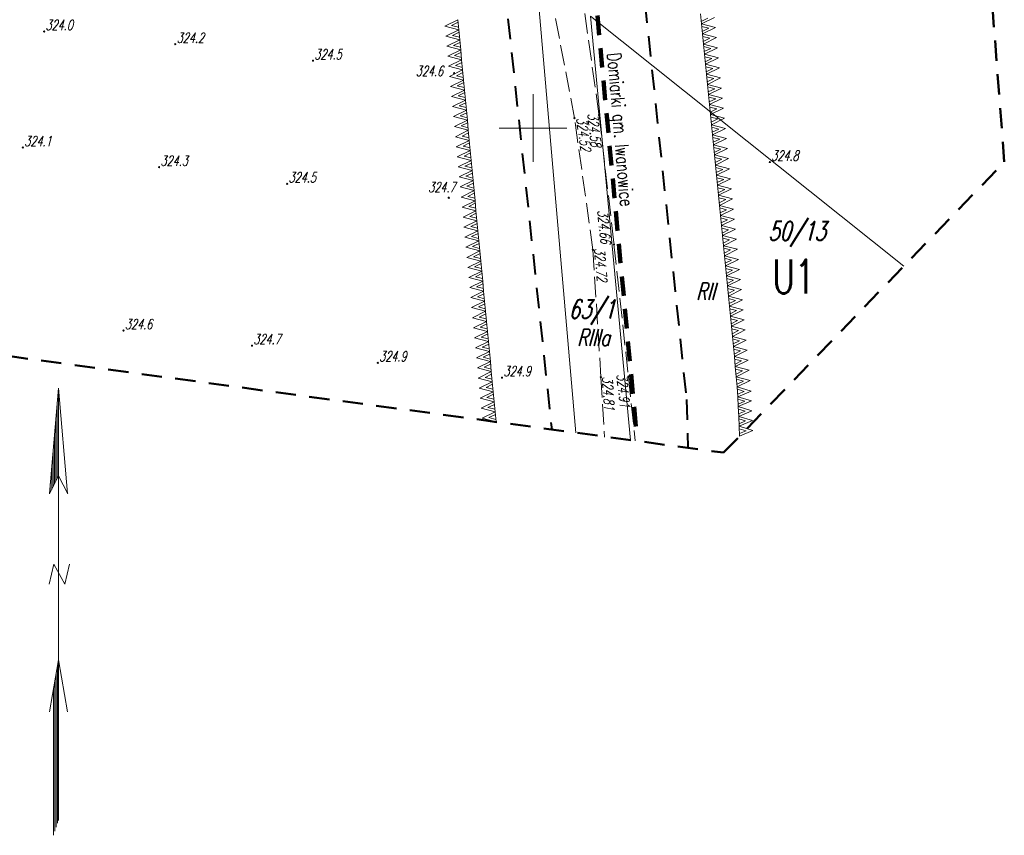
# Model space of a CAD drawing. Header units: metres. Extents: x 7429509 to 7429692, y 5564202 to 5564584.
# Tile 2 of 15: x 7429612 to 7429685, y 5564248 to 5564308. Entities that reach past the tile are written whole.
import ezdxf
from ezdxf.enums import TextEntityAlignment as Align

# ---------------------------------------------------------------- set-up
doc = ezdxf.new("R2010")
doc.units = ezdxf.units.M
doc.header["$MEASUREMENT"] = 0
for name, pattern in [('1', [0]), ('4', [2.5, 1.5, -1]), ('GDE', [0]), ('KOU', [2, 1.5, -0.5])]:
    doc.linetypes.add(name, pattern=pattern)
doc.layers.get('0').update_dxf_attribs({"color": 250, "linetype": 'CONTINUOUS', "lineweight": 100})
for name, color, linetype, lineweight in [('EDZPD_L_0', 3, 'GDE', 13), ('EDZTD_T_0', 3, 'CONTINUOUS', 18), ('EKLTK_T_0', 3, 'CONTINUOUS', 25), ('ESPPP_L_4', 7, 'CONTINUOUS', 35), ('KRZYZE_L_0', 7, '1', 9), ('MPZP_L_0', 4, '4', 40), ('MPZP_L_1', 214, 'CONTINUOUS', 9), ('MPZP_T_0', 4, 'CONTINUOUS', 20), ('RAMKA_L_0', 7, '1', 15), ('RAMKA_T_0', 7, 'CONTINUOUS', 13), ('SDRPK_L_1', 7, 'KOU', 18), ('WUKOS_T_0', 7, 'CONTINUOUS', 18), ('WUKOS_T_1', 7, 'CONTINUOUS', 9), ('ZAKRES_L_0', 7, '4', 50)]:
    doc.layers.add(name, color=color, linetype=linetype, lineweight=lineweight)
doc.styles.get("Standard").update_dxf_attribs({"font": 'Simplex.SHX', "width": 0.75})

# ---------------------------------------------------------------- blocks, each defined once
blk = doc.blocks.new('WSP')
at = {"linetype": 'Continuous'}
blk.add_circle((0, 0), 0.045, dxfattribs=at)

msp = doc.modelspace()

# ---------------------------------------------------------------- linework, layer by layer
at = {"layer": 'EDZPD_L_0', "linetype": '1', "lineweight": 18}
for p, q in [((7429650.46, 5564308.74), (7429653.165, 5564277.483)), ((7429654.26, 5564308.28), (7429657.201, 5564276.938)), ((7429654.26, 5564308.28), (7429677.415, 5564289.8))]:
    msp.add_line(p, q, dxfattribs=at)
at = {"layer": 'ESPPP_L_4', "lineweight": 100}
for p, q in [((7429654.758, 5564308.327), (7429654.894, 5564306.88)), ((7429654.984, 5564305.916), (7429655.12, 5564304.469)), ((7429655.21, 5564303.505), (7429655.346, 5564302.058)), ((7429655.437, 5564301.094), (7429655.572, 5564299.647)), ((7429655.663, 5564298.683), (7429655.799, 5564297.236)), ((7429655.889, 5564296.272), (7429656.025, 5564294.826)), ((7429656.115, 5564293.861), (7429656.251, 5564292.415)), ((7429656.342, 5564291.45), (7429656.477, 5564290.004)), ((7429656.568, 5564289.039), (7429656.704, 5564287.593)), ((7429656.794, 5564286.628), (7429656.93, 5564285.182)), ((7429657.02, 5564284.218), (7429657.156, 5564282.771)), ((7429657.247, 5564281.807), (7429657.382, 5564280.36)), ((7429657.473, 5564279.396), (7429657.608, 5564277.949))]:
    msp.add_line(p, q, dxfattribs=at)
at = {"layer": 'KRZYZE_L_0', "linetype": '1'}
for p, q in [((7429650, 5564297.5), (7429650, 5564302.5)), ((7429647.5, 5564300), (7429652.5, 5564300))]:
    msp.add_line(p, q, dxfattribs=at)
at = {"layer": 'MPZP_L_0', "linetype": '4'}
for p, q in [((7429656.187, 5564329.173), (7429661.344, 5564279.94)), ((7429648.145, 5564308.069), (7429651.383, 5564277.724)), ((7429661.344, 5564279.94), (7429661.45, 5564276.364))]:
    msp.add_line(p, q, dxfattribs=at)
at = {"layer": 'MPZP_L_1', "linetype": '4'}
for p, q in [((7429644.439, 5564308.012), (7429643.479, 5564307.54)), ((7429644.439, 5564308.012), (7429644.51, 5564307.268)), ((7429662.461, 5564307.7), (7429662.388, 5564308.445)), ((7429662.443, 5564307.889), (7429662.922, 5564308.127)), ((7429662.461, 5564307.7), (7429663.419, 5564308.176)), ((7429643.479, 5564307.54), (7429644.51, 5564307.268)), ((7429644.51, 5564307.268), (7429643.55, 5564306.797)), ((7429644.457, 5564307.823), (7429643.977, 5564307.588)), ((7429643.977, 5564307.588), (7429644.492, 5564307.457)), ((7429644.51, 5564307.268), (7429644.58, 5564306.525)), ((7429662.535, 5564306.955), (7429662.461, 5564307.7)), ((7429663.493, 5564307.431), (7429662.461, 5564307.7)), ((7429662.995, 5564307.382), (7429662.48, 5564307.511)), ((7429662.516, 5564307.144), (7429662.995, 5564307.382)), ((7429662.535, 5564306.955), (7429663.493, 5564307.431)), ((7429643.55, 5564306.797), (7429644.58, 5564306.525)), ((7429644.58, 5564306.525), (7429643.621, 5564306.054)), ((7429644.528, 5564307.08), (7429644.048, 5564306.844)), ((7429644.048, 5564306.844), (7429644.562, 5564306.713)), ((7429644.58, 5564306.525), (7429644.651, 5564305.782)), ((7429662.608, 5564306.21), (7429662.535, 5564306.955)), ((7429663.566, 5564306.686), (7429662.535, 5564306.955)), ((7429663.069, 5564306.637), (7429662.553, 5564306.766)), ((7429662.59, 5564306.399), (7429663.069, 5564306.637)), ((7429662.608, 5564306.21), (7429663.566, 5564306.686)), ((7429643.621, 5564306.054), (7429644.651, 5564305.782)), ((7429644.651, 5564305.782), (7429643.692, 5564305.31)), ((7429644.598, 5564306.337), (7429644.119, 5564306.101)), ((7429644.119, 5564306.101), (7429644.633, 5564305.97)), ((7429644.651, 5564305.782), (7429644.722, 5564305.039)), ((7429662.682, 5564305.465), (7429662.608, 5564306.21)), ((7429663.64, 5564305.94), (7429662.608, 5564306.21)), ((7429663.142, 5564305.891), (7429662.627, 5564306.021)), ((7429662.663, 5564305.654), (7429663.142, 5564305.891)), ((7429662.682, 5564305.465), (7429663.64, 5564305.94)), ((7429643.692, 5564305.31), (7429644.722, 5564305.039)), ((7429644.722, 5564305.039), (7429643.762, 5564304.567)), ((7429644.669, 5564305.594), (7429644.189, 5564305.358)), ((7429644.189, 5564305.358), (7429644.704, 5564305.227)), ((7429644.722, 5564305.039), (7429644.793, 5564304.295)), ((7429662.755, 5564304.72), (7429662.682, 5564305.465)), ((7429663.713, 5564305.195), (7429662.682, 5564305.465)), ((7429663.216, 5564305.146), (7429662.7, 5564305.276)), ((7429662.737, 5564304.908), (7429663.216, 5564305.146)), ((7429662.755, 5564304.72), (7429663.713, 5564305.195)), ((7429643.762, 5564304.567), (7429644.793, 5564304.295)), ((7429644.793, 5564304.295), (7429643.833, 5564303.824)), ((7429644.74, 5564304.85), (7429644.26, 5564304.615)), ((7429644.26, 5564304.615), (7429644.775, 5564304.484)), ((7429644.793, 5564304.295), (7429644.863, 5564303.552)), ((7429662.829, 5564303.975), (7429662.755, 5564304.72)), ((7429663.787, 5564304.45), (7429662.755, 5564304.72)), ((7429663.289, 5564304.401), (7429662.774, 5564304.531)), ((7429662.81, 5564304.163), (7429663.289, 5564304.401)), ((7429662.829, 5564303.975), (7429663.787, 5564304.45)), ((7429643.833, 5564303.824), (7429644.863, 5564303.552)), ((7429644.863, 5564303.552), (7429643.904, 5564303.081)), ((7429644.811, 5564304.107), (7429644.331, 5564303.871)), ((7429644.331, 5564303.871), (7429644.846, 5564303.74)), ((7429644.863, 5564303.552), (7429644.934, 5564302.809)), ((7429662.902, 5564303.229), (7429662.829, 5564303.975)), ((7429663.86, 5564303.705), (7429662.829, 5564303.975)), ((7429663.362, 5564303.656), (7429662.847, 5564303.786)), ((7429662.883, 5564303.418), (7429663.362, 5564303.656)), ((7429662.902, 5564303.229), (7429663.86, 5564303.705)), ((7429643.904, 5564303.081), (7429644.934, 5564302.809)), ((7429644.934, 5564302.809), (7429643.975, 5564302.337)), ((7429644.881, 5564303.364), (7429644.402, 5564303.128)), ((7429644.402, 5564303.128), (7429644.916, 5564302.997)), ((7429644.934, 5564302.809), (7429645.005, 5564302.065)), ((7429662.976, 5564302.484), (7429662.902, 5564303.229)), ((7429663.933, 5564302.96), (7429662.902, 5564303.229)), ((7429663.436, 5564302.911), (7429662.921, 5564303.041)), ((7429662.957, 5564302.673), (7429663.436, 5564302.911)), ((7429662.976, 5564302.484), (7429663.933, 5564302.96)), ((7429643.975, 5564302.337), (7429645.005, 5564302.065)), ((7429645.005, 5564302.065), (7429644.045, 5564301.594)), ((7429644.952, 5564302.62), (7429644.472, 5564302.385)), ((7429644.472, 5564302.385), (7429644.987, 5564302.254)), ((7429645.005, 5564302.065), (7429645.076, 5564301.322)), ((7429663.049, 5564301.739), (7429662.976, 5564302.484)), ((7429664.007, 5564302.215), (7429662.976, 5564302.484)), ((7429663.509, 5564302.166), (7429662.994, 5564302.295)), ((7429663.03, 5564301.928), (7429663.509, 5564302.166)), ((7429663.049, 5564301.739), (7429664.007, 5564302.215)), ((7429644.045, 5564301.594), (7429645.076, 5564301.322)), ((7429645.076, 5564301.322), (7429644.116, 5564300.851)), ((7429645.023, 5564301.877), (7429644.543, 5564301.641)), ((7429644.543, 5564301.641), (7429645.058, 5564301.51)), ((7429645.076, 5564301.322), (7429645.147, 5564300.579)), ((7429663.122, 5564300.994), (7429663.049, 5564301.739)), ((7429664.08, 5564301.47), (7429663.049, 5564301.739)), ((7429663.583, 5564301.421), (7429663.068, 5564301.55)), ((7429663.104, 5564301.183), (7429663.583, 5564301.421)), ((7429663.122, 5564300.994), (7429664.08, 5564301.47)), ((7429644.116, 5564300.851), (7429645.147, 5564300.579)), ((7429645.147, 5564300.579), (7429644.187, 5564300.107)), ((7429645.094, 5564301.134), (7429644.614, 5564300.898)), ((7429644.614, 5564300.898), (7429645.129, 5564300.767)), ((7429645.147, 5564300.579), (7429645.217, 5564299.835)), ((7429663.196, 5564300.249), (7429663.122, 5564300.994)), ((7429664.154, 5564300.724), (7429663.122, 5564300.994)), ((7429663.656, 5564300.675), (7429663.141, 5564300.805)), ((7429663.177, 5564300.438), (7429663.656, 5564300.675)), ((7429663.196, 5564300.249), (7429664.154, 5564300.724)), ((7429644.187, 5564300.107), (7429645.217, 5564299.835)), ((7429645.164, 5564300.39), (7429644.685, 5564300.155)), ((7429644.685, 5564300.155), (7429645.199, 5564300.024)), ((7429663.269, 5564299.504), (7429663.196, 5564300.249)), ((7429664.227, 5564299.979), (7429663.196, 5564300.249)), ((7429663.73, 5564299.93), (7429663.214, 5564300.06)), ((7429663.251, 5564299.692), (7429663.73, 5564299.93)), ((7429663.269, 5564299.504), (7429664.227, 5564299.979)), ((7429645.217, 5564299.835), (7429644.258, 5564299.364)), ((7429644.258, 5564299.364), (7429645.288, 5564299.092)), ((7429645.235, 5564299.647), (7429644.755, 5564299.411)), ((7429644.755, 5564299.411), (7429645.27, 5564299.28)), ((7429645.217, 5564299.835), (7429645.288, 5564299.092)), ((7429663.343, 5564298.759), (7429663.269, 5564299.504)), ((7429664.301, 5564299.234), (7429663.269, 5564299.504)), ((7429663.803, 5564299.185), (7429663.288, 5564299.315)), ((7429663.324, 5564298.947), (7429663.803, 5564299.185)), ((7429663.343, 5564298.759), (7429664.301, 5564299.234)), ((7429645.288, 5564299.092), (7429644.328, 5564298.621)), ((7429644.328, 5564298.621), (7429645.359, 5564298.349)), ((7429645.306, 5564298.904), (7429644.826, 5564298.668)), ((7429644.826, 5564298.668), (7429645.341, 5564298.537)), ((7429645.288, 5564299.092), (7429645.359, 5564298.349)), ((7429663.416, 5564298.013), (7429663.343, 5564298.759)), ((7429664.374, 5564298.489), (7429663.343, 5564298.759)), ((7429663.877, 5564298.44), (7429663.361, 5564298.57)), ((7429663.398, 5564298.202), (7429663.877, 5564298.44)), ((7429663.416, 5564298.013), (7429664.374, 5564298.489)), ((7429645.359, 5564298.349), (7429644.399, 5564297.877)), ((7429644.399, 5564297.877), (7429645.43, 5564297.605)), ((7429645.377, 5564298.16), (7429644.897, 5564297.925)), ((7429644.897, 5564297.925), (7429645.412, 5564297.794)), ((7429645.359, 5564298.349), (7429645.43, 5564297.605)), ((7429663.49, 5564297.268), (7429663.416, 5564298.013)), ((7429664.448, 5564297.744), (7429663.416, 5564298.013)), ((7429663.95, 5564297.695), (7429663.435, 5564297.825)), ((7429663.471, 5564297.457), (7429663.95, 5564297.695)), ((7429663.49, 5564297.268), (7429664.448, 5564297.744)), ((7429645.43, 5564297.605), (7429644.47, 5564297.134)), ((7429644.47, 5564297.134), (7429645.5, 5564296.862)), ((7429645.448, 5564297.417), (7429644.968, 5564297.181)), ((7429644.968, 5564297.181), (7429645.482, 5564297.05)), ((7429645.43, 5564297.605), (7429645.5, 5564296.862)), ((7429663.563, 5564296.523), (7429663.49, 5564297.268)), ((7429664.521, 5564296.999), (7429663.49, 5564297.268)), ((7429664.023, 5564296.95), (7429663.508, 5564297.079)), ((7429663.544, 5564296.712), (7429664.023, 5564296.95)), ((7429663.563, 5564296.523), (7429664.521, 5564296.999)), ((7429645.5, 5564296.862), (7429644.541, 5564296.391)), ((7429644.541, 5564296.391), (7429645.571, 5564296.119)), ((7429645.518, 5564296.674), (7429645.039, 5564296.438)), ((7429645.039, 5564296.438), (7429645.553, 5564296.307)), ((7429645.5, 5564296.862), (7429645.571, 5564296.119)), ((7429663.636, 5564295.778), (7429663.563, 5564296.523)), ((7429664.594, 5564296.254), (7429663.563, 5564296.523)), ((7429664.097, 5564296.205), (7429663.582, 5564296.334)), ((7429663.636, 5564295.778), (7429664.594, 5564296.254)), ((7429645.571, 5564296.119), (7429644.612, 5564295.647)), ((7429644.612, 5564295.647), (7429645.642, 5564295.375)), ((7429645.589, 5564295.93), (7429645.109, 5564295.695)), ((7429645.109, 5564295.695), (7429645.624, 5564295.564)), ((7429645.571, 5564296.119), (7429645.642, 5564295.375)), ((7429663.618, 5564295.967), (7429664.097, 5564296.205)), ((7429663.71, 5564295.033), (7429663.636, 5564295.778)), ((7429664.668, 5564295.508), (7429663.636, 5564295.778)), ((7429664.17, 5564295.459), (7429663.655, 5564295.589)), ((7429663.71, 5564295.033), (7429664.668, 5564295.508)), ((7429645.642, 5564295.375), (7429644.682, 5564294.904)), ((7429644.682, 5564294.904), (7429645.713, 5564294.632)), ((7429645.66, 5564295.187), (7429645.18, 5564294.951)), ((7429645.18, 5564294.951), (7429645.695, 5564294.82)), ((7429645.642, 5564295.375), (7429645.713, 5564294.632)), ((7429663.691, 5564295.222), (7429664.17, 5564295.459)), ((7429663.783, 5564294.288), (7429663.71, 5564295.033)), ((7429664.741, 5564294.763), (7429663.71, 5564295.033)), ((7429664.244, 5564294.714), (7429663.729, 5564294.844)), ((7429663.783, 5564294.288), (7429664.741, 5564294.763)), ((7429645.713, 5564294.632), (7429644.753, 5564294.161)), ((7429644.753, 5564294.161), (7429645.783, 5564293.889)), ((7429645.731, 5564294.444), (7429645.251, 5564294.208)), ((7429645.251, 5564294.208), (7429645.766, 5564294.077)), ((7429645.713, 5564294.632), (7429645.783, 5564293.889)), ((7429663.765, 5564294.476), (7429664.244, 5564294.714)), ((7429663.857, 5564293.543), (7429663.783, 5564294.288)), ((7429664.815, 5564294.018), (7429663.783, 5564294.288)), ((7429664.317, 5564293.969), (7429663.802, 5564294.099)), ((7429645.783, 5564293.889), (7429644.824, 5564293.417)), ((7429644.824, 5564293.417), (7429645.854, 5564293.146)), ((7429645.801, 5564293.701), (7429645.322, 5564293.465)), ((7429645.322, 5564293.465), (7429645.836, 5564293.334)), ((7429645.783, 5564293.889), (7429645.854, 5564293.146)), ((7429663.838, 5564293.731), (7429664.317, 5564293.969)), ((7429663.857, 5564293.543), (7429664.815, 5564294.018)), ((7429663.93, 5564292.797), (7429663.857, 5564293.543)), ((7429664.888, 5564293.273), (7429663.857, 5564293.543)), ((7429664.391, 5564293.224), (7429663.875, 5564293.354)), ((7429645.854, 5564293.146), (7429644.895, 5564292.674)), ((7429644.895, 5564292.674), (7429645.925, 5564292.402)), ((7429645.872, 5564292.957), (7429645.392, 5564292.722)), ((7429645.392, 5564292.722), (7429645.907, 5564292.591)), ((7429645.854, 5564293.146), (7429645.925, 5564292.402)), ((7429663.912, 5564292.986), (7429664.391, 5564293.224)), ((7429663.93, 5564292.797), (7429664.888, 5564293.273)), ((7429664.004, 5564292.052), (7429663.93, 5564292.797)), ((7429664.962, 5564292.528), (7429663.93, 5564292.797)), ((7429664.464, 5564292.479), (7429663.949, 5564292.609)), ((7429645.925, 5564292.402), (7429644.965, 5564291.931)), ((7429644.965, 5564291.931), (7429645.996, 5564291.659)), ((7429645.943, 5564292.214), (7429645.463, 5564291.978)), ((7429645.463, 5564291.978), (7429645.978, 5564291.847)), ((7429645.925, 5564292.402), (7429645.996, 5564291.659)), ((7429663.985, 5564292.241), (7429664.464, 5564292.479)), ((7429664.004, 5564292.052), (7429664.962, 5564292.528)), ((7429664.077, 5564291.307), (7429664.004, 5564292.052)), ((7429665.035, 5564291.783), (7429664.004, 5564292.052)), ((7429664.538, 5564291.734), (7429664.022, 5564291.864)), ((7429645.996, 5564291.659), (7429645.036, 5564291.188)), ((7429645.036, 5564291.188), (7429646.067, 5564290.916)), ((7429646.014, 5564291.471), (7429645.534, 5564291.235)), ((7429645.534, 5564291.235), (7429646.049, 5564291.104)), ((7429645.996, 5564291.659), (7429646.067, 5564290.916)), ((7429664.059, 5564291.496), (7429664.538, 5564291.734)), ((7429664.077, 5564291.307), (7429665.035, 5564291.783)), ((7429664.151, 5564290.562), (7429664.077, 5564291.307)), ((7429665.109, 5564291.038), (7429664.077, 5564291.307)), ((7429664.611, 5564290.989), (7429664.096, 5564291.118)), ((7429646.067, 5564290.916), (7429645.107, 5564290.444)), ((7429645.107, 5564290.444), (7429646.137, 5564290.172)), ((7429646.084, 5564290.727), (7429645.605, 5564290.492)), ((7429645.605, 5564290.492), (7429646.119, 5564290.361)), ((7429646.067, 5564290.916), (7429646.137, 5564290.172)), ((7429664.132, 5564290.751), (7429664.611, 5564290.989)), ((7429664.151, 5564290.562), (7429665.109, 5564291.038)), ((7429664.224, 5564289.817), (7429664.151, 5564290.562)), ((7429665.182, 5564290.292), (7429664.151, 5564290.562)), ((7429646.137, 5564290.172), (7429645.178, 5564289.701)), ((7429645.178, 5564289.701), (7429646.208, 5564289.429)), ((7429646.155, 5564289.984), (7429645.675, 5564289.748)), ((7429645.675, 5564289.748), (7429646.19, 5564289.617)), ((7429646.137, 5564290.172), (7429646.208, 5564289.429)), ((7429664.684, 5564290.243), (7429664.169, 5564290.373)), ((7429664.205, 5564290.006), (7429664.684, 5564290.243)), ((7429664.224, 5564289.817), (7429665.182, 5564290.292)), ((7429664.297, 5564289.072), (7429664.224, 5564289.817)), ((7429665.255, 5564289.547), (7429664.224, 5564289.817)), ((7429646.208, 5564289.429), (7429645.248, 5564288.958)), ((7429645.248, 5564288.958), (7429646.279, 5564288.686)), ((7429646.226, 5564289.241), (7429645.746, 5564289.005)), ((7429645.746, 5564289.005), (7429646.261, 5564288.874)), ((7429646.208, 5564289.429), (7429646.279, 5564288.686)), ((7429664.758, 5564289.498), (7429664.243, 5564289.628)), ((7429664.279, 5564289.26), (7429664.758, 5564289.498)), ((7429664.297, 5564289.072), (7429665.255, 5564289.547)), ((7429664.371, 5564288.327), (7429664.297, 5564289.072)), ((7429665.329, 5564288.802), (7429664.297, 5564289.072)), ((7429646.279, 5564288.686), (7429645.319, 5564288.214)), ((7429645.319, 5564288.214), (7429646.35, 5564287.942)), ((7429646.297, 5564288.497), (7429645.817, 5564288.262)), ((7429645.817, 5564288.262), (7429646.332, 5564288.131)), ((7429646.279, 5564288.686), (7429646.35, 5564287.942)), ((7429664.831, 5564288.753), (7429664.316, 5564288.883)), ((7429664.352, 5564288.515), (7429664.831, 5564288.753)), ((7429664.371, 5564288.327), (7429665.329, 5564288.802)), ((7429664.444, 5564287.581), (7429664.371, 5564288.327)), ((7429665.402, 5564288.057), (7429664.371, 5564288.327)), ((7429646.35, 5564287.942), (7429645.39, 5564287.471)), ((7429645.39, 5564287.471), (7429646.42, 5564287.199)), ((7429646.368, 5564287.754), (7429645.888, 5564287.518)), ((7429645.888, 5564287.518), (7429646.402, 5564287.387)), ((7429646.35, 5564287.942), (7429646.42, 5564287.199)), ((7429664.905, 5564288.008), (7429664.389, 5564288.138)), ((7429664.426, 5564287.77), (7429664.905, 5564288.008)), ((7429664.444, 5564287.581), (7429665.402, 5564288.057)), ((7429664.518, 5564286.836), (7429664.444, 5564287.581)), ((7429665.476, 5564287.312), (7429664.444, 5564287.581)), ((7429646.42, 5564287.199), (7429645.461, 5564286.728)), ((7429646.438, 5564287.011), (7429645.959, 5564286.775)), ((7429645.959, 5564286.775), (7429646.473, 5564286.644)), ((7429646.42, 5564287.199), (7429646.491, 5564286.456)), ((7429664.978, 5564287.263), (7429664.463, 5564287.393)), ((7429664.499, 5564287.025), (7429664.978, 5564287.263)), ((7429664.518, 5564286.836), (7429665.476, 5564287.312)), ((7429664.591, 5564286.091), (7429664.518, 5564286.836)), ((7429665.549, 5564286.567), (7429664.518, 5564286.836)), ((7429645.461, 5564286.728), (7429646.491, 5564286.456)), ((7429646.491, 5564286.456), (7429645.532, 5564285.984)), ((7429646.509, 5564286.267), (7429646.029, 5564286.032)), ((7429646.029, 5564286.032), (7429646.544, 5564285.901)), ((7429646.491, 5564286.456), (7429646.562, 5564285.712)), ((7429665.052, 5564286.518), (7429664.536, 5564286.648)), ((7429664.573, 5564286.28), (7429665.052, 5564286.518)), ((7429664.591, 5564286.091), (7429665.549, 5564286.567)), ((7429664.665, 5564285.346), (7429664.591, 5564286.091)), ((7429665.623, 5564285.822), (7429664.591, 5564286.091)), ((7429645.532, 5564285.984), (7429646.562, 5564285.712)), ((7429646.562, 5564285.712), (7429645.602, 5564285.241)), ((7429646.58, 5564285.524), (7429646.1, 5564285.288)), ((7429646.1, 5564285.288), (7429646.615, 5564285.157)), ((7429646.562, 5564285.712), (7429646.633, 5564284.969)), ((7429665.125, 5564285.773), (7429664.61, 5564285.902)), ((7429664.646, 5564285.535), (7429665.125, 5564285.773)), ((7429664.665, 5564285.346), (7429665.623, 5564285.822)), ((7429664.738, 5564284.601), (7429664.665, 5564285.346)), ((7429665.696, 5564285.077), (7429664.665, 5564285.346)), ((7429645.602, 5564285.241), (7429646.633, 5564284.969)), ((7429646.633, 5564284.969), (7429645.673, 5564284.498)), ((7429646.651, 5564284.781), (7429646.171, 5564284.545)), ((7429646.633, 5564284.969), (7429646.703, 5564284.226)), ((7429665.198, 5564285.027), (7429664.683, 5564285.157)), ((7429664.719, 5564284.79), (7429665.198, 5564285.027)), ((7429664.738, 5564284.601), (7429665.696, 5564285.077)), ((7429664.812, 5564283.856), (7429664.738, 5564284.601)), ((7429665.77, 5564284.331), (7429664.738, 5564284.601)), ((7429645.673, 5564284.498), (7429646.703, 5564284.226)), ((7429646.703, 5564284.226), (7429645.744, 5564283.754)), ((7429646.171, 5564284.545), (7429646.686, 5564284.414)), ((7429646.721, 5564284.038), (7429646.242, 5564283.802)), ((7429646.703, 5564284.226), (7429646.774, 5564283.483)), ((7429665.272, 5564284.282), (7429664.757, 5564284.412)), ((7429664.793, 5564284.045), (7429665.272, 5564284.282)), ((7429664.812, 5564283.856), (7429665.77, 5564284.331)), ((7429664.885, 5564283.111), (7429664.812, 5564283.856)), ((7429665.843, 5564283.586), (7429664.812, 5564283.856)), ((7429645.744, 5564283.754), (7429646.774, 5564283.483)), ((7429646.774, 5564283.483), (7429645.815, 5564283.011)), ((7429646.242, 5564283.802), (7429646.756, 5564283.671)), ((7429646.792, 5564283.294), (7429646.312, 5564283.059)), ((7429646.774, 5564283.483), (7429646.845, 5564282.739)), ((7429665.345, 5564283.537), (7429664.83, 5564283.667)), ((7429664.866, 5564283.299), (7429665.345, 5564283.537)), ((7429664.885, 5564283.111), (7429665.843, 5564283.586)), ((7429664.958, 5564282.365), (7429664.885, 5564283.111)), ((7429665.916, 5564282.841), (7429664.885, 5564283.111)), ((7429645.815, 5564283.011), (7429646.845, 5564282.739)), ((7429646.845, 5564282.739), (7429645.885, 5564282.268)), ((7429646.312, 5564283.059), (7429646.827, 5564282.928)), ((7429646.863, 5564282.551), (7429646.383, 5564282.315)), ((7429646.845, 5564282.739), (7429646.916, 5564281.996)), ((7429665.419, 5564282.792), (7429664.904, 5564282.922)), ((7429664.94, 5564282.554), (7429665.419, 5564282.792)), ((7429664.958, 5564282.365), (7429665.916, 5564282.841)), ((7429645.885, 5564282.268), (7429646.916, 5564281.996)), ((7429646.916, 5564281.996), (7429645.956, 5564281.525)), ((7429646.383, 5564282.315), (7429646.898, 5564282.184)), ((7429646.934, 5564281.808), (7429646.454, 5564281.572)), ((7429646.916, 5564281.996), (7429646.987, 5564281.253)), ((7429665.032, 5564281.62), (7429664.958, 5564282.365)), ((7429665.99, 5564282.096), (7429664.958, 5564282.365)), ((7429665.492, 5564282.047), (7429664.977, 5564282.177)), ((7429665.013, 5564281.809), (7429665.492, 5564282.047)), ((7429665.032, 5564281.62), (7429665.99, 5564282.096)), ((7429645.956, 5564281.525), (7429646.987, 5564281.253)), ((7429646.987, 5564281.253), (7429646.027, 5564280.781)), ((7429646.454, 5564281.572), (7429646.969, 5564281.441)), ((7429647.005, 5564281.064), (7429646.525, 5564280.829)), ((7429646.987, 5564281.253), (7429647.057, 5564280.509)), ((7429665.105, 5564280.875), (7429665.032, 5564281.62)), ((7429666.063, 5564281.351), (7429665.032, 5564281.62)), ((7429665.566, 5564281.302), (7429665.05, 5564281.432)), ((7429665.087, 5564281.064), (7429665.566, 5564281.302)), ((7429665.105, 5564280.875), (7429666.063, 5564281.351)), ((7429646.027, 5564280.781), (7429647.057, 5564280.509)), ((7429647.057, 5564280.509), (7429646.098, 5564280.038)), ((7429646.525, 5564280.829), (7429647.039, 5564280.698)), ((7429647.075, 5564280.321), (7429646.595, 5564280.085)), ((7429647.057, 5564280.509), (7429647.128, 5564279.766)), ((7429665.139, 5564280.146), (7429665.105, 5564280.875)), ((7429666.121, 5564280.561), (7429665.105, 5564280.875)), ((7429665.621, 5564280.538), (7429665.114, 5564280.69)), ((7429665.13, 5564280.331), (7429665.621, 5564280.538)), ((7429665.139, 5564280.146), (7429666.121, 5564280.561)), ((7429646.098, 5564280.038), (7429647.128, 5564279.766)), ((7429647.128, 5564279.766), (7429646.168, 5564279.295)), ((7429646.595, 5564280.085), (7429647.11, 5564279.954)), ((7429647.146, 5564279.578), (7429646.666, 5564279.342)), ((7429647.128, 5564279.766), (7429647.199, 5564279.023)), ((7429665.172, 5564279.417), (7429665.139, 5564280.146)), ((7429666.154, 5564279.832), (7429665.139, 5564280.146)), ((7429665.655, 5564279.809), (7429665.147, 5564279.961)), ((7429665.164, 5564279.602), (7429665.655, 5564279.809)), ((7429665.172, 5564279.417), (7429666.154, 5564279.832)), ((7429646.168, 5564279.295), (7429647.199, 5564279.023)), ((7429647.199, 5564279.023), (7429646.239, 5564278.551)), ((7429646.666, 5564279.342), (7429647.181, 5564279.211)), ((7429647.217, 5564278.834), (7429646.737, 5564278.599)), ((7429647.199, 5564279.023), (7429647.27, 5564278.279)), ((7429665.206, 5564278.688), (7429665.172, 5564279.417)), ((7429666.188, 5564279.103), (7429665.172, 5564279.417)), ((7429665.688, 5564279.08), (7429665.181, 5564279.232)), ((7429665.197, 5564278.872), (7429665.688, 5564279.08)), ((7429665.206, 5564278.688), (7429666.188, 5564279.103)), ((7429646.239, 5564278.551), (7429647.27, 5564278.279)), ((7429646.737, 5564278.599), (7429647.252, 5564278.468)), ((7429665.239, 5564277.958), (7429665.206, 5564278.688)), ((7429666.221, 5564278.374), (7429665.206, 5564278.688)), ((7429665.722, 5564278.351), (7429665.214, 5564278.503)), ((7429665.231, 5564278.143), (7429665.722, 5564278.351)), ((7429665.239, 5564277.958), (7429666.221, 5564278.374)), ((7429665.273, 5564277.229), (7429665.239, 5564277.958)), ((7429666.255, 5564277.645), (7429665.239, 5564277.958)), ((7429665.756, 5564277.622), (7429665.248, 5564277.774)), ((7429665.265, 5564277.414), (7429665.756, 5564277.622)), ((7429665.273, 5564277.229), (7429666.255, 5564277.645))]:
    msp.add_line(p, q, dxfattribs=at)
at = {"layer": 'RAMKA_L_0', "linetype": '1'}
for p, q in [((7429614.92, 5564280.763), (7429614.24, 5564272.993)), ((7429614.92, 5564280.763), (7429614.24, 5564272.993)), ((7429614.92, 5564280.763), (7429615.59, 5564272.983)), ((7429614.92, 5564280.763), (7429614.92, 5564248.813)), ((7429614.92, 5564280.763), (7429615.59, 5564272.983)), ((7429614.92, 5564280.763), (7429614.92, 5564274.313)), ((7429614.92, 5564280.763), (7429614.92, 5564274.313)), ((7429614.82, 5564279.563), (7429614.82, 5564274.083)), ((7429614.72, 5564278.403), (7429614.72, 5564273.893)), ((7429614.62, 5564277.233), (7429614.62, 5564273.693)), ((7429614.52, 5564276.073), (7429614.52, 5564273.493)), ((7429614.42, 5564274.903), (7429614.42, 5564273.293)), ((7429614.25, 5564272.963), (7429614.92, 5564274.283)), ((7429614.31, 5564273.733), (7429614.31, 5564273.093)), ((7429614.92, 5564274.283), (7429615.6, 5564272.953)), ((7429614.57, 5564267.763), (7429614.22, 5564266.283)), ((7429614.57, 5564267.763), (7429615.39, 5564266.283)), ((7429615.74, 5564267.763), (7429615.39, 5564266.283)), ((7429614.92, 5564260.683), (7429614.24, 5564256.843)), ((7429614.92, 5564260.683), (7429615.59, 5564256.853)), ((7429614.85, 5564260.293), (7429614.85, 5564248.623)), ((7429614.65, 5564259.143), (7429614.65, 5564248.023)), ((7429614.65, 5564259.143), (7429614.65, 5564248.023)), ((7429614.75, 5564259.723), (7429614.75, 5564248.323)), ((7429614.75, 5564259.723), (7429614.75, 5564248.323)), ((7429614.55, 5564258.573), (7429614.55, 5564247.723)), ((7429614.55, 5564258.573), (7429614.55, 5564247.723))]:
    msp.add_line(p, q, dxfattribs=at)
at = {"layer": 'SDRPK_L_1', "linetype": 'KOU'}
for p, q in [((7429653.063, 5564300.729), (7429651.288, 5564310.134)), ((7429653.551, 5564310.453), (7429654.883, 5564300.966)), ((7429654.433, 5564290.994), (7429653.063, 5564300.729)), ((7429654.883, 5564300.966), (7429655.987, 5564291.41)), ((7429655.987, 5564291.41), (7429657.048, 5564281.633)), ((7429654.433, 5564290.994), (7429655.02, 5564281.59)), ((7429655.02, 5564281.59), (7429655.296, 5564277.164)), ((7429657.048, 5564281.633), (7429657.564, 5564276.879))]:
    msp.add_line(p, q, dxfattribs=at)
at = {"layer": 'ZAKRES_L_0', "linetype": '4'}
for p, q in [((7429684.845, 5564297.494), (7429675.158, 5564423.897)), ((7429664.093, 5564276.007), (7429684.845, 5564297.494)), ((7429529.403, 5564294.198), (7429664.093, 5564276.007))]:
    msp.add_line(p, q, dxfattribs=at)

# ---------------------------------------------------------------- block references
at = {"layer": 'WUKOS_T_0'}
for p in [(7429613.85, 5564307.14), (7429623.55, 5564306.2), (7429633.73, 5564304.98), (7429644.16, 5564304.06), (7429653.06, 5564300.73), (7429654.88, 5564300.97), (7429612.28, 5564298.56), (7429622.35, 5564297.11), (7429667.51, 5564297.49), (7429631.82, 5564295.88), (7429643.77, 5564294.85), (7429655.99, 5564291.41), (7429654.43, 5564290.99), (7429619.72, 5564285.03), (7429629.22, 5564283.92), (7429638.52, 5564282.65), (7429657.05, 5564281.63), (7429647.71, 5564281.55), (7429655.02, 5564281.59)]:
    msp.add_blockref('WSP', p, dxfattribs=at)

# ---------------------------------------------------------------- texts
at = {"layer": 'EDZTD_T_0', "oblique": 15, "width": 0.7}
for s, p in [('50/13', (7429667.397, 5564293.085)), ('63/1', (7429652.644, 5564287.31))]:
    msp.add_text(s, height=1.3889, dxfattribs=at).set_placement(p, align=Align.TOP_LEFT)
at = {"layer": 'EKLTK_T_0', "oblique": 15, "width": 0.7}
msp.add_text('RII', height=1.25, dxfattribs=at).set_placement((7429662.062, 5564287.312))
msp.add_text('RIIIa', height=1.25, dxfattribs=at).set_placement((7429653.272, 5564285.146), align=Align.TOP_LEFT)
at = {"layer": 'MPZP_T_0', "width": 0.7}
msp.add_text('U1', height=2.5, dxfattribs=at).set_placement((7429667.706, 5564290.275), align=Align.TOP_LEFT)
at = {"layer": 'RAMKA_T_0', "width": 0.7}
msp.add_text('Domiarki gm. Iwanowice', height=1, rotation=274.87483, dxfattribs=at).set_placement((7429656.482, 5564305.598), align=Align.TOP_LEFT)
at = {"layer": 'WUKOS_T_1', "oblique": 15, "width": 0.7}
for s, p in [('324.0', (7429613.95, 5564307.24)), ('324.2', (7429623.65, 5564306.3)), ('324.5', (7429633.83, 5564305.08)), ('324.6', (7429641.326, 5564303.843)), ('324.1', (7429612.38, 5564298.66)), ('324.3', (7429622.45, 5564297.21)), ('324.8', (7429667.61, 5564297.59)), ('324.5', (7429631.92, 5564295.98)), ('324.7', (7429642.242, 5564295.256)), ('324.6', (7429619.82, 5564285.13)), ('324.7', (7429629.32, 5564284.02)), ('324.9', (7429638.62, 5564282.75)), ('324.9', (7429647.81, 5564281.65))]:
    msp.add_text(s, height=0.75, dxfattribs=at).set_placement(p)
for s, rotation, p in [('324.52', 278.02436, (7429653.201, 5564300.719)), ('324.58', 276.57521, (7429654.025, 5564301.049)), ('324.66', 275.72524, (7429654.758, 5564293.899)), ('324.72', 274.98216, (7429654.529, 5564291.107)), ('324.91', 276.16803, (7429656.177, 5564281.787)), ('324.81', 273.68154, (7429655.115, 5564281.623))]:
    msp.add_text(s, height=0.75, rotation=rotation, dxfattribs=at).set_placement(p)

doc.saveas('drawing.dxf')
